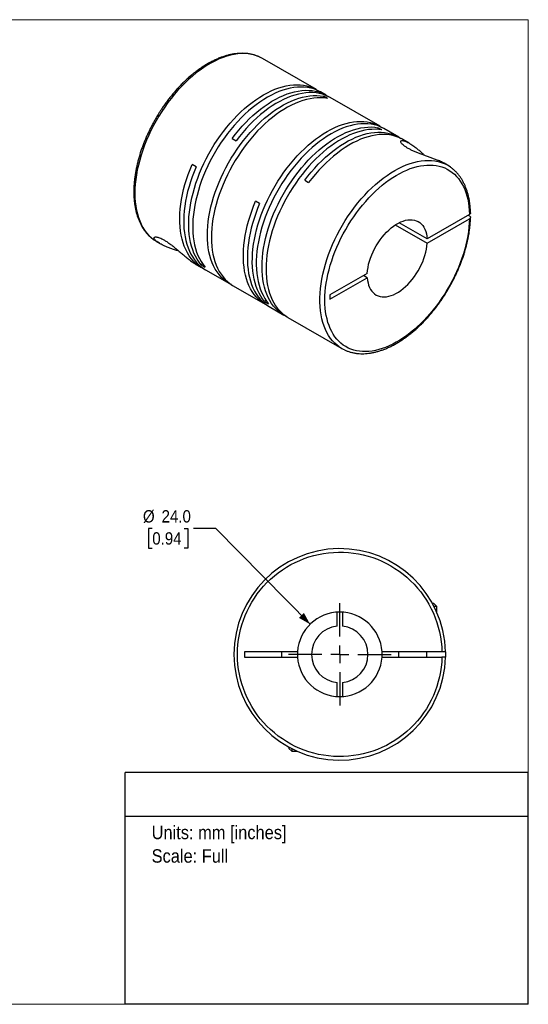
# Model space of a CAD drawing. Header units: millimetres. Extents: x 0 to 432, y 0 to 279.
# Tile 2 of 2: x 288 to 432, y 0 to 279. Entities that reach past the tile are written whole.
import ezdxf
from ezdxf.enums import TextEntityAlignment as Align

# ---------------------------------------------------------------- set-up
doc = ezdxf.new("R2010")
doc.units = ezdxf.units.MM
doc.linetypes.add('SLD-Solid', pattern=[0])
doc.layers.add('SLD-0', color=7, linetype='SLD-Solid', lineweight=25)
doc.layers.add('TEXT', color=140, linetype='SLD-Solid', lineweight=25)
doc.styles.add('SLDTEXTSTYLE0', font='GOTHIC.TTF', dxfattribs={"width": 0.913})
doc.dimstyles.new('SLDDIMSTYLE0', dxfattribs={"dimtxt": 3.5, "dimasz": 3.5, "dimexe": 0, "dimexo": 0.0625, "dimgap": 0.875, "dimtad": 0, "dimtih": 1, "dimtoh": 1, "dimdec": 1, "dimrnd": 1e-09, "dimzin": 4, "dimdsep": 46, "dimtxsty": 'SLDTEXTSTYLE0', "dimsah": 1, "dimcen": 0, "dimadec": 0, "dimazin": 1, "dimtfac": 1, "dimtdec": 1, "dimtofl": 0, "dimtmove": 0, "dimatfit": 3, "dimfxl": 0, "dimfrac": 2, "dimtolj": 1, "dimtzin": 12, "dimarcsym": 0})

# ---------------------------------------------------------------- blocks, each defined once
blk = doc.blocks.new('SW_NOTE_0')
at = {"layer": 'TEXT', "color": 0, "insert": (0, 4.87), "char_height": 3.81, "attachment_point": 1, "style": 'SLDTEXTSTYLE0'}
blk.add_mtext('Units: mm [inches]', dxfattribs=at)
blk = doc.blocks.new('SW_NOTE_0_1')
at = {"layer": 'TEXT', "color": 0, "insert": (0, 4.87), "char_height": 3.81, "attachment_point": 1, "style": 'SLDTEXTSTYLE0'}
blk.add_mtext('Scale: Full', dxfattribs=at)
blk = doc.blocks.new('Block1')
at = {"layer": 'TEXT'}
for p, q in [((431.8, 65.76), (317.5, 65.76)), ((317.5, 0), (317.5, 65.76)), ((431.8, 0), (431.8, 65.76)), ((317.5, 53.39), (431.8, 53.39)), ((431.8, 0), (317.5, 0))]:
    blk.add_line(p, q, dxfattribs=at)
at = {"layer": 'TEXT', "color": 140}
for name, p in [('SW_NOTE_0', (324.99, 45.8)), ('SW_NOTE_0_1', (324.99, 39.13))]:
    blk.add_blockref(name, p, dxfattribs=at)
at = {"layer": 'TEXT', "color": 140, "style": 'SLDTEXTSTYLE0', "width": 0.913, "flags": 2}
for tag, height, p in [('AUTOATTR0', 4.23, (353.81, 56.71)), ('AUTOATTR1_0', 4.76, (333.82, 29.88)), ('AUTOATTR1_1', 4.76, (322.1, 23.73)), ('AUTOATTR1_2', 4.76, (337.78, 17.57))]:
    blk.add_attdef(tag, text='', height=height, dxfattribs=at).set_placement(p, align=Align.BOTTOM_LEFT)
blk = doc.blocks.new('Block2')
at = {"color": 7, "linetype": 'SLD-Solid', "lineweight": 18}
for p, q in [((0, 279.4), (431.8, 279.4)), ((0, 279.4), (0, 0)), ((431.8, 279.4), (431.8, 0)), ((0, 0), (431.8, 0))]:
    blk.add_line(p, q, dxfattribs=at)
blk = doc.blocks.new('_D_5')
at = {"layer": 'SLD-0'}
for p, q in [((325.17, 135.03), (324.1, 135.03)), ((324.1, 135.03), (324.1, 129.48)), ((334.22, 135.03), (335.29, 135.03)), ((335.29, 135.03), (335.29, 129.48)), ((343.21, 135.03), (336.86, 135.03)), ((369.92, 107.86), (343.21, 135.03)), ((324.1, 129.48), (325.17, 129.48)), ((335.29, 129.48), (334.22, 129.48))]:
    blk.add_line(p, q, dxfattribs=at)
blk.add_solid([(369.92, 107.86), (368.18, 111.06), (366.76, 109.65)], dxfattribs=at)
at = {"layer": 'SLD-0', "char_height": 3.5, "attachment_point": 1, "style": 'SLDTEXTSTYLE0'}
for s, insert in [('%%c', (322.53, 140.22)), ('24.0', (327.81, 140.22)), ('0.94', (325.17, 133.95))]:
    blk.add_mtext(s, dxfattribs=dict(at, insert=insert))
blk = doc.blocks.new('SW_CENTERMARKSYMBOL_2')
at = {"layer": 'SLD-0', "color": 0}
for p, q in [((0, 5.08), (0, 14.54)), ((-5.08, 0), (-14.54, 0)), ((0, 0), (-2.54, 0)), ((0, 0), (0, 2.54)), ((0, 0), (0, -2.54)), ((0, 0), (2.54, 0)), ((5.08, 0), (14.54, 0)), ((0, -5.08), (0, -14.54))]:
    blk.add_line(p, q, dxfattribs=at)

msp = doc.modelspace()

# ---------------------------------------------------------------- linework, layer by layer
for p, q in [((371.72, 259.55), (356.45, 268.37)), ((374.48, 257.96), (372.85, 258.9)), ((374.82, 257.05), (373.69, 257.7)), ((373.69, 257.7), (373.69, 257.2)), ((389.75, 249.14), (375.61, 257.3)), ((390.31, 248.11), (389.18, 248.76)), ((389.18, 248.76), (389.18, 248.26)), ((395.05, 246.08), (390.88, 248.49)), ((347.81, 245.7), (348.94, 245.05)), ((398.04, 244.35), (396.19, 245.42)), ((337.59, 237.63), (336.46, 238.28)), ((408.91, 238.08), (407.9, 238.66)), ((368.39, 233.82), (369.52, 233.17)), ((355.62, 227.22), (354.49, 227.87)), ((415.12, 224.13), (403.09, 217.19)), ((414.77, 223.93), (415.12, 223.73)), ((394.09, 221.16), (403.09, 215.96)), ((403.09, 217.19), (395.15, 221.77)), ((403.09, 215.96), (415.12, 222.91)), ((326.45, 216.4), (327.46, 215.82)), ((337.32, 210.13), (339.18, 209.06)), ((339.44, 210.12), (339, 209.87)), ((339, 209.87), (340.14, 209.21)), ((340.31, 208.4), (347.03, 204.52)), ((386.15, 207.41), (375.53, 201.28)), ((386.15, 206.19), (385.09, 206.8)), ((375.53, 200.05), (386.15, 206.19)), ((348.16, 203.87), (357.21, 198.65)), ((375.53, 201.28), (375.53, 200.05)), ((357.47, 199.71), (357.04, 199.46)), ((357.04, 199.46), (358.17, 198.8)), ((358.34, 197.99), (362.51, 195.58)), ((363.64, 194.93), (378.92, 186.11)), ((405.04, 113.7), (404.65, 113.7)), ((405.84, 112.9), (405.04, 113.7)), ((405.84, 112.9), (405.08, 112.9)), ((405.84, 111.29), (405.84, 112.9)), ((377.59, 107.27), (377.59, 111.28)), ((379.09, 111.28), (379.09, 107.27)), ((366.36, 100.05), (351.34, 100.05)), ((351.34, 100.05), (351.34, 98.55)), ((351.34, 98.55), (366.36, 98.55)), ((361.84, 100.05), (361.84, 98.55)), ((366.36, 100.05), (366.34, 99.3)), ((366.34, 99.3), (366.36, 98.55)), ((407.33, 100.05), (390.31, 100.05)), ((390.31, 98.55), (407.33, 98.55)), ((395.04, 100.05), (395.04, 98.55)), ((403.04, 98.55), (403.04, 100.05)), ((377.59, 87.32), (377.59, 91.34)), ((379.09, 91.34), (379.09, 87.32)), ((363.94, 72.98), (363.94, 72.6)), ((363.94, 72.6), (364.74, 71.8)), ((364.74, 72.56), (364.74, 71.8)), ((364.74, 71.8), (366.35, 71.8))]:
    msp.add_line(p, q)
at = {"flags": 128}
for points in [[(355.63, 268.79), (355.04, 269.04), (354.18, 269.33), (353.29, 269.54), (352.37, 269.69), (351.42, 269.76), (350.44, 269.76), (349.44, 269.69), (348.42, 269.54), (347.38, 269.33), (346.32, 269.04), (345.25, 268.68), (344.17, 268.25), (343.09, 267.75), (341.99, 267.19), (340.9, 266.56), (339.81, 265.86), (338.72, 265.1), (337.64, 264.29), (336.57, 263.41), (335.52, 262.48), (334.48, 261.5), (333.45, 260.46), (332.45, 259.38), (331.48, 258.25), (330.52, 257.08), (329.6, 255.87), (328.71, 254.62), (327.86, 253.35), (327.04, 252.04), (326.25, 250.71), (325.51, 249.35), (324.81, 247.98), (324.16, 246.59), (323.55, 245.19), (322.98, 243.79), (322.47, 242.38), (322.01, 240.97), (321.6, 239.56), (321.24, 238.16), (320.93, 236.77), (320.68, 235.4), (320.49, 234.05), (320.35, 232.71), (320.26, 231.41), (320.23, 230.13), (320.26, 228.88), (320.35, 227.68), (320.49, 226.51), (320.68, 225.38), (320.94, 224.29), (321.24, 223.26), (321.6, 222.28), (322.01, 221.35), (322.48, 220.47), (322.99, 219.65), (323.55, 218.9), (324.16, 218.2), (324.82, 217.57), (325.52, 217.01), (325.64, 216.92)], [(356.45, 268.37), (355.86, 268.68), (355.63, 268.79)], [(339, 209.87), (338.43, 210.6), (337.9, 211.4), (337.43, 212.25), (337, 213.16), (336.63, 214.12), (336.3, 215.13), (336.04, 216.2), (335.82, 217.3), (335.66, 218.45), (335.56, 219.64), (335.51, 220.87), (335.52, 222.13), (335.58, 223.42), (335.7, 224.74), (335.88, 226.08), (336.11, 227.44), (336.39, 228.81), (336.73, 230.2), (337.11, 231.6), (337.56, 233), (338.05, 234.41), (338.59, 235.81), (339.17, 237.2), (339.81, 238.59), (340.49, 239.96), (341.21, 241.32), (341.97, 242.65), (342.77, 243.97), (343.61, 245.25), (344.48, 246.5), (345.38, 247.72), (346.32, 248.91), (347.28, 250.05), (348.26, 251.15), (349.27, 252.2), (350.3, 253.21), (351.34, 254.16), (352.4, 255.06), (353.47, 255.9), (354.55, 256.68), (355.63, 257.4), (356.72, 258.06), (357.81, 258.66), (358.89, 259.19), (359.97, 259.65), (361.04, 260.04), (362.1, 260.37), (363.14, 260.62), (364.17, 260.8), (365.18, 260.91), (366.16, 260.95), (367.13, 260.92), (368.06, 260.82), (368.96, 260.64), (369.84, 260.39), (370.67, 260.07), (371.47, 259.69), (372.23, 259.23), (372.27, 259.2)], [(372.85, 258.9), (372.6, 259.03), (371.8, 259.42), (370.97, 259.74), (370.09, 259.99), (369.19, 260.16), (368.26, 260.27), (367.3, 260.3), (366.31, 260.26), (365.3, 260.15), (364.28, 259.97), (363.23, 259.71), (362.17, 259.39), (361.1, 259), (360.02, 258.54), (358.94, 258.01), (357.85, 257.41), (356.77, 256.75), (355.68, 256.03), (354.6, 255.25), (353.53, 254.4), (352.47, 253.51), (351.43, 252.55), (350.4, 251.55), (349.39, 250.5), (348.41, 249.4), (347.45, 248.25), (346.51, 247.07), (345.61, 245.85), (344.74, 244.6), (343.9, 243.31), (343.1, 242), (342.34, 240.67), (341.62, 239.31), (340.94, 237.94), (340.31, 236.55), (339.72, 235.15), (339.18, 233.75), (338.69, 232.35), (338.25, 230.95), (337.86, 229.55), (337.52, 228.16), (337.24, 226.79), (337.01, 225.43), (336.83, 224.09), (336.71, 222.77), (336.65, 221.48), (336.64, 220.22), (336.69, 218.99), (336.79, 217.8), (336.95, 216.65), (337.17, 215.54), (337.43, 214.48), (337.76, 213.47), (338.13, 212.5), (338.56, 211.6), (339.03, 210.74), (339.56, 209.95), (340.14, 209.21)], [(347.6, 204.22), (347.56, 204.24), (346.78, 204.67), (346.04, 205.17), (345.35, 205.74), (344.7, 206.37), (344.1, 207.06), (343.54, 207.82), (343.03, 208.63), (342.57, 209.51), (342.16, 210.44), (341.81, 211.42), (341.5, 212.45), (341.26, 213.53), (341.06, 214.65), (340.92, 215.82), (340.84, 217.02), (340.81, 218.26), (340.84, 219.53), (340.92, 220.83), (341.06, 222.16), (341.26, 223.5), (341.5, 224.87), (341.81, 226.25), (342.16, 227.64), (342.57, 229.04), (343.03, 230.45), (343.54, 231.85), (344.1, 233.25), (344.7, 234.64), (345.35, 236.02), (346.04, 237.39), (346.78, 238.74), (347.56, 240.07), (348.37, 241.37), (349.22, 242.64), (350.1, 243.89), (351.02, 245.09), (351.96, 246.26), (352.93, 247.39), (353.93, 248.47), (354.94, 249.51), (355.98, 250.49), (357.03, 251.43), (358.09, 252.3), (359.16, 253.13), (360.24, 253.89), (361.33, 254.59), (362.42, 255.22), (363.5, 255.8), (364.58, 256.3), (365.66, 256.74), (366.73, 257.11), (367.78, 257.41), (368.82, 257.63), (369.84, 257.79), (370.84, 257.88), (371.82, 257.89), (372.77, 257.83), (373.69, 257.7)], [(374.82, 257.05), (373.9, 257.18), (372.95, 257.24), (371.97, 257.22), (370.97, 257.14), (369.95, 256.98), (368.91, 256.75), (367.86, 256.45), (366.79, 256.09), (365.72, 255.65), (364.63, 255.14), (363.55, 254.57), (362.46, 253.93), (361.37, 253.23), (360.29, 252.47), (359.22, 251.65), (358.16, 250.77), (357.11, 249.84), (356.07, 248.85), (355.06, 247.82), (354.06, 246.74), (353.09, 245.61), (352.15, 244.44), (351.23, 243.23), (350.35, 241.99), (349.5, 240.72), (348.69, 239.41), (347.91, 238.09), (347.18, 236.74), (346.48, 235.37), (345.83, 233.99), (345.23, 232.6), (344.67, 231.2), (344.16, 229.79), (343.7, 228.39), (343.29, 226.99), (342.94, 225.6), (342.64, 224.22), (342.39, 222.85), (342.19, 221.5), (342.05, 220.18), (341.97, 218.88), (341.94, 217.61), (341.97, 216.37), (342.05, 215.16), (342.19, 214), (342.39, 212.87), (342.64, 211.8), (342.94, 210.76), (343.29, 209.78), (343.7, 208.85), (344.16, 207.98), (344.67, 207.17), (345.23, 206.41), (345.83, 205.71), (346.48, 205.08), (347.18, 204.52), (347.91, 204.02), (348.16, 203.87)], [(347.81, 245.7), (348.73, 246.89), (349.69, 248.05), (350.66, 249.17), (351.66, 250.24), (352.68, 251.26), (353.72, 252.23), (354.78, 253.15), (355.84, 254.01), (356.92, 254.81), (358, 255.56), (359.09, 256.24), (360.17, 256.86), (361.26, 257.41), (362.34, 257.9), (363.41, 258.32), (364.48, 258.67), (365.53, 258.95), (366.56, 259.15), (367.58, 259.29), (368.57, 259.36), (369.54, 259.35), (370.48, 259.27), (371.4, 259.12), (372.28, 258.9), (373.13, 258.6), (373.95, 258.24), (374.72, 257.81), (375.03, 257.61)], [(375.61, 257.3), (375.08, 257.59), (374.26, 257.95), (373.41, 258.24), (372.53, 258.47), (371.62, 258.62), (370.67, 258.7), (369.7, 258.7), (368.71, 258.64), (367.69, 258.5), (366.66, 258.29), (365.61, 258.01), (364.55, 257.67), (363.47, 257.25), (362.39, 256.76), (361.31, 256.21), (360.22, 255.59), (359.13, 254.91), (358.05, 254.16), (356.97, 253.36), (355.91, 252.49), (354.85, 251.58), (353.82, 250.61), (352.79, 249.58), (351.79, 248.51), (350.82, 247.4), (349.87, 246.24), (348.94, 245.05)], [(357.04, 199.46), (356.46, 200.19), (355.93, 200.99), (355.46, 201.84), (355.03, 202.75), (354.66, 203.71), (354.33, 204.72), (354.07, 205.79), (353.85, 206.89), (353.69, 208.05), (353.59, 209.24), (353.54, 210.46), (353.55, 211.72), (353.61, 213.01), (353.73, 214.33), (353.91, 215.67), (354.14, 217.03), (354.42, 218.41), (354.76, 219.79), (355.15, 221.19), (355.59, 222.59), (356.08, 224), (356.62, 225.4), (357.21, 226.79), (357.84, 228.18), (358.52, 229.55), (359.24, 230.91), (360, 232.25), (360.8, 233.56), (361.64, 234.84), (362.51, 236.1), (363.41, 237.32), (364.35, 238.5), (365.31, 239.64), (366.29, 240.74), (367.3, 241.79), (368.33, 242.8), (369.37, 243.75), (370.43, 244.65), (371.5, 245.49), (372.58, 246.27), (373.67, 246.99), (374.75, 247.65), (375.84, 248.25), (376.92, 248.78), (378, 249.24), (379.07, 249.63), (380.13, 249.96), (381.17, 250.21), (382.2, 250.39), (383.21, 250.51), (384.2, 250.54), (385.16, 250.51), (386.09, 250.41), (386.99, 250.23), (387.87, 249.98), (388.7, 249.67), (389.5, 249.28), (390.27, 248.82), (390.31, 248.79)], [(390.88, 248.49), (390.64, 248.62), (389.83, 249.01), (389, 249.33), (388.13, 249.58), (387.22, 249.75), (386.29, 249.86), (385.33, 249.89), (384.34, 249.85), (383.33, 249.74), (382.31, 249.56), (381.26, 249.31), (380.2, 248.98), (379.13, 248.59), (378.05, 248.13), (376.97, 247.6), (375.88, 247), (374.8, 246.34), (373.71, 245.62), (372.63, 244.84), (371.56, 243.99), (370.51, 243.1), (369.46, 242.14), (368.43, 241.14), (367.43, 240.09), (366.44, 238.99), (365.48, 237.85), (364.54, 236.66), (363.64, 235.44), (362.77, 234.19), (361.93, 232.9), (361.13, 231.59), (360.37, 230.26), (359.65, 228.9), (358.97, 227.53), (358.34, 226.14), (357.75, 224.75), (357.21, 223.34), (356.72, 221.94), (356.28, 220.54), (355.89, 219.14), (355.55, 217.75), (355.27, 216.38), (355.04, 215.02), (354.86, 213.68), (354.75, 212.36), (354.68, 211.07), (354.67, 209.81), (354.72, 208.58), (354.83, 207.39), (354.98, 206.24), (355.2, 205.13), (355.47, 204.07), (355.79, 203.06), (356.16, 202.1), (356.59, 201.19), (357.07, 200.33), (357.59, 199.54), (358.17, 198.8)], [(363.09, 195.28), (363.04, 195.3), (362.27, 195.73), (361.53, 196.23), (360.84, 196.8), (360.19, 197.43), (359.58, 198.12), (359.02, 198.88), (358.51, 199.69), (358.06, 200.57), (357.65, 201.5), (357.29, 202.48), (356.99, 203.51), (356.74, 204.59), (356.55, 205.71), (356.41, 206.88), (356.32, 208.08), (356.3, 209.32), (356.32, 210.59), (356.41, 211.89), (356.55, 213.22), (356.74, 214.56), (356.99, 215.93), (357.29, 217.31), (357.65, 218.7), (358.06, 220.1), (358.51, 221.51), (359.02, 222.91), (359.58, 224.31), (360.19, 225.7), (360.84, 227.08), (361.53, 228.45), (362.27, 229.8), (363.04, 231.13), (363.86, 232.43), (364.71, 233.7), (365.59, 234.95), (366.5, 236.15), (367.45, 237.32), (368.42, 238.45), (369.41, 239.53), (370.43, 240.57), (371.46, 241.55), (372.51, 242.49), (373.57, 243.36), (374.65, 244.19), (375.73, 244.95), (376.81, 245.65), (377.9, 246.28), (378.99, 246.86), (380.07, 247.36), (381.15, 247.8), (382.21, 248.17), (383.27, 248.47), (384.3, 248.69), (385.33, 248.85), (386.33, 248.94), (387.3, 248.95), (388.25, 248.89), (389.18, 248.76)], [(390.31, 248.11), (389.39, 248.24), (388.43, 248.3), (387.46, 248.28), (386.46, 248.2), (385.44, 248.04), (384.4, 247.81), (383.34, 247.51), (382.28, 247.15), (381.2, 246.71), (380.12, 246.2), (379.03, 245.63), (377.95, 244.99), (376.86, 244.29), (375.78, 243.53), (374.71, 242.71), (373.64, 241.83), (372.59, 240.9), (371.56, 239.91), (370.54, 238.88), (369.55, 237.8), (368.58, 236.67), (367.64, 235.5), (366.72, 234.29), (365.84, 233.05), (364.99, 231.78), (364.17, 230.48), (363.4, 229.15), (362.66, 227.8), (361.97, 226.43), (361.32, 225.05), (360.71, 223.66), (360.16, 222.26), (359.65, 220.85), (359.19, 219.45), (358.78, 218.05), (358.42, 216.66), (358.12, 215.28), (357.87, 213.91), (357.68, 212.56), (357.54, 211.24), (357.46, 209.94), (357.43, 208.67), (357.46, 207.43), (357.54, 206.22), (357.68, 205.06), (357.87, 203.94), (358.12, 202.86), (358.42, 201.82), (358.78, 200.84), (359.19, 199.92), (359.65, 199.04), (360.16, 198.23), (360.71, 197.47), (361.32, 196.77), (361.97, 196.14), (362.66, 195.58), (363.4, 195.08), (363.64, 194.93)], [(368.39, 233.82), (369.31, 235.02), (370.26, 236.17), (371.24, 237.29), (372.24, 238.36), (373.26, 239.38), (374.3, 240.35), (375.35, 241.27), (376.42, 242.13), (377.5, 242.94), (378.58, 243.68), (379.66, 244.36), (380.75, 244.98), (381.84, 245.53), (382.92, 246.02), (383.99, 246.44), (385.05, 246.79), (386.1, 247.07), (387.14, 247.28), (388.15, 247.41), (389.15, 247.48), (390.12, 247.47), (391.06, 247.39), (391.98, 247.24), (392.86, 247.02), (393.71, 246.73), (394.52, 246.36), (395.3, 245.93), (395.61, 245.73)], [(396.19, 245.42), (395.91, 245.58), (395.1, 245.97), (394.25, 246.29), (393.36, 246.53), (392.45, 246.7), (391.5, 246.8), (390.52, 246.83), (389.52, 246.78), (388.5, 246.66), (387.46, 246.46), (386.4, 246.2), (385.32, 245.86), (384.24, 245.45), (383.14, 244.97), (382.05, 244.42), (380.95, 243.8), (379.84, 243.12), (378.75, 242.37), (377.66, 241.56), (376.58, 240.69), (375.51, 239.77), (374.46, 238.79), (373.42, 237.76), (372.41, 236.68), (371.42, 235.55), (370.45, 234.38), (369.52, 233.17)], [(339.75, 208.75), (339.69, 208.78), (338.9, 209.22), (338.16, 209.73), (337.46, 210.3), (336.81, 210.95), (336.2, 211.66), (335.64, 212.43), (335.13, 213.26), (334.67, 214.15), (334.26, 215.1), (333.91, 216.1), (333.61, 217.15), (333.37, 218.25), (333.18, 219.39), (333.05, 220.58), (332.98, 221.81), (332.96, 223.07), (333, 224.36), (333.1, 225.69), (333.26, 227.04), (333.47, 228.41), (333.74, 229.79), (334.06, 231.19), (334.43, 232.61), (334.86, 234.03), (335.35, 235.45), (335.88, 236.87), (336.46, 238.28)], [(337.59, 237.63), (337.02, 236.23), (336.49, 234.83), (336.01, 233.42), (335.59, 232.02), (335.21, 230.63), (334.89, 229.24), (334.62, 227.87), (334.41, 226.52), (334.25, 225.18), (334.15, 223.87), (334.1, 222.59), (334.1, 221.34), (334.17, 220.12), (334.29, 218.94), (334.46, 217.81), (334.69, 216.71), (334.97, 215.66), (335.31, 214.66), (335.7, 213.71), (336.14, 212.82), (336.63, 211.98), (337.17, 211.21), (337.76, 210.49), (338.39, 209.83), (339.07, 209.24), (339.79, 208.72), (340.31, 208.4)], [(378.15, 186.6), (377.63, 187), (376.95, 187.6), (376.32, 188.26), (375.73, 188.98), (375.19, 189.77), (374.7, 190.62), (374.27, 191.52), (373.88, 192.48), (373.55, 193.49), (373.27, 194.55), (373.05, 195.66), (372.88, 196.8), (372.76, 198), (372.71, 199.22), (372.71, 200.48), (372.76, 201.78), (372.88, 203.1), (373.05, 204.44), (373.27, 205.8), (373.55, 207.19), (373.88, 208.58), (374.27, 209.98), (374.7, 211.39), (375.19, 212.8), (375.73, 214.21), (376.32, 215.61), (376.95, 217.01), (377.63, 218.39), (378.35, 219.75), (379.11, 221.1), (379.91, 222.42), (380.75, 223.71), (381.63, 224.97), (382.53, 226.2), (383.47, 227.39), (384.44, 228.54), (385.43, 229.64), (386.44, 230.7), (387.47, 231.71), (388.52, 232.67), (389.58, 233.57), (390.66, 234.42), (391.74, 235.21), (392.83, 235.93), (393.92, 236.6), (395.02, 237.19), (396.1, 237.73), (397.19, 238.19), (398.26, 238.58), (399.33, 238.91), (400.38, 239.16), (401.41, 239.34), (402.42, 239.45), (403.41, 239.48), (404.37, 239.45), (405.31, 239.34), (406.22, 239.15), (407.09, 238.9), (407.93, 238.58), (408.06, 238.52)], [(357.78, 198.34), (357.45, 198.51), (356.69, 198.96), (355.97, 199.49), (355.29, 200.08), (354.66, 200.73), (354.07, 201.45), (353.53, 202.23), (353.04, 203.06), (352.6, 203.96), (352.21, 204.91), (351.87, 205.9), (351.59, 206.95), (351.36, 208.05), (351.19, 209.19), (351.07, 210.37), (351, 211.58), (351, 212.84), (351.04, 214.12), (351.15, 215.43), (351.31, 216.76), (351.52, 218.12), (351.79, 219.49), (352.11, 220.87), (352.49, 222.27), (352.91, 223.67), (353.39, 225.07), (353.92, 226.48), (354.49, 227.87)], [(355.62, 227.22), (355.05, 225.82), (354.52, 224.42), (354.04, 223.02), (353.62, 221.61), (353.24, 220.22), (352.92, 218.83), (352.65, 217.46), (352.44, 216.11), (352.28, 214.77), (352.18, 213.46), (352.13, 212.18), (352.14, 210.93), (352.2, 209.71), (352.32, 208.53), (352.49, 207.4), (352.72, 206.3), (353.01, 205.25), (353.34, 204.25), (353.73, 203.3), (354.17, 202.41), (354.66, 201.57), (355.2, 200.8), (355.79, 200.08), (356.43, 199.42), (357.1, 198.83), (357.82, 198.31), (358.34, 197.99)], [(386.15, 207.41), (386.22, 208.25), (386.35, 209.1), (386.53, 209.98), (386.77, 210.87), (387.06, 211.76), (387.4, 212.65), (387.78, 213.54), (388.21, 214.41), (388.69, 215.27), (389.2, 216.1), (389.75, 216.9), (390.33, 217.67), (390.94, 218.39), (391.58, 219.08), (392.23, 219.71), (392.9, 220.29), (393.59, 220.82), (394.28, 221.28), (394.97, 221.68), (395.66, 222.01), (396.34, 222.27), (397.01, 222.47), (397.67, 222.59), (398.3, 222.64), (398.91, 222.62), (399.49, 222.52), (400.04, 222.36), (400.56, 222.12), (401.03, 221.81), (401.46, 221.43), (401.85, 220.99), (402.19, 220.49), (402.47, 219.93), (402.71, 219.32), (402.89, 218.65), (403.02, 217.94), (403.09, 217.19)], [(325.64, 216.92), (326.26, 216.51), (326.45, 216.4)], [(386.15, 206.19), (386.22, 205.43), (386.35, 204.72), (386.53, 204.06), (386.77, 203.44), (387.06, 202.88), (387.4, 202.38), (387.78, 201.94), (388.21, 201.57), (388.69, 201.26), (389.2, 201.02), (389.75, 200.85), (390.33, 200.76), (390.94, 200.73), (391.58, 200.78), (392.23, 200.91), (392.9, 201.1), (393.59, 201.36), (394.28, 201.7), (394.97, 202.1), (395.66, 202.56), (396.34, 203.08), (397.01, 203.66), (397.67, 204.3), (398.3, 204.98), (398.91, 205.71), (399.49, 206.48), (400.04, 207.28), (400.56, 208.11), (401.03, 208.96), (401.46, 209.84), (401.85, 210.72), (402.19, 211.62), (402.47, 212.51), (402.71, 213.39), (402.89, 214.27), (403.02, 215.13), (403.09, 215.96)], [(408.33, 100.05), (408.34, 99.3), (408.33, 98.55)]]:
    msp.add_lwpolyline(points, dxfattribs=at)
for centre, radius, start, end in [((403.9, 229.4), 10.02, 54.4938, 65.4733), ((383.93, 194.79), 10.02, 234.7974, 245.3538), ((378.34, 99.3), 30, 1.4325, 358.5675), ((378.34, 99.3), 12, 3.5833, 176.4167), ((378.34, 99.3), 8, 95.3794, 264.6206), ((378.34, 99.3), 8, 275.3794, 84.6206), ((378.34, 99.3), 12, 183.5833, 356.4167), ((378.34, 99.3), 12, 356.4167, 3.5833)]:
    msp.add_arc(centre, radius, start, end)
for points, knots in [([(355.57, 268.81), (355.42, 268.88), (355.01, 269.07), (354.28, 269.33), (353.4, 269.57), (352.48, 269.74), (351.56, 269.84), (350.64, 269.87), (349.73, 269.84), (348.8, 269.75), (347.86, 269.61), (346.91, 269.4), (345.95, 269.14), (344.97, 268.82), (344, 268.45), (343.01, 268.02), (342.03, 267.53), (341.04, 266.99), (340.06, 266.41), (339.08, 265.77), (338.11, 265.08), (337.15, 264.35), (336.19, 263.57), (335.25, 262.75), (334.33, 261.89), (333.41, 260.99), (332.52, 260.05), (331.65, 259.09), (330.81, 258.09), (329.99, 257.07), (329.21, 256.04), (328.47, 255.02), (327.83, 254.09), (327.29, 253.26), (326.72, 252.34), (326.33, 251.68), (326.08, 251.26)], [0, 0, 0, 0, 0.017523, 0.04941, 0.081707, 0.114444, 0.147637, 0.17771, 0.20788, 0.238133, 0.268456, 0.298836, 0.329257, 0.359705, 0.390171, 0.420642, 0.451111, 0.48157, 0.512013, 0.542436, 0.572834, 0.603204, 0.63354, 0.663838, 0.694089, 0.724282, 0.7544, 0.784416, 0.814282, 0.843915, 0.873142, 0.901553, 0.927864, 0.948955, 0.967651, 1, 1, 1, 1]), ([(326.08, 251.26), (325.83, 250.82), (325.48, 250.2), (325, 249.29), (324.6, 248.5), (324.14, 247.55), (323.68, 246.56), (323.22, 245.5), (322.78, 244.41), (322.36, 243.29), (321.96, 242.15), (321.6, 240.99), (321.26, 239.82), (320.96, 238.65), (320.69, 237.47), (320.47, 236.3), (320.28, 235.13), (320.13, 233.97), (320.02, 232.82), (319.96, 231.69), (319.93, 230.58), (319.95, 229.48), (320.02, 228.41), (320.12, 227.37), (320.28, 226.35), (320.47, 225.36), (320.71, 224.4), (320.99, 223.48), (321.32, 222.59), (321.69, 221.74), (322.1, 220.93), (322.56, 220.16), (323.06, 219.43), (323.61, 218.75), (324.19, 218.12), (324.83, 217.54), (325.29, 217.16), (325.56, 216.98), (325.59, 216.96)], [0, 0, 0, 0, 0.033509, 0.046947, 0.069263, 0.0924, 0.117192, 0.143037, 0.169695, 0.196973, 0.224734, 0.252877, 0.281327, 0.310025, 0.338927, 0.367999, 0.397212, 0.426544, 0.455979, 0.485501, 0.515099, 0.544766, 0.574493, 0.604274, 0.634105, 0.663981, 0.693899, 0.72386, 0.753861, 0.783904, 0.813995, 0.844138, 0.874347, 0.90464, 0.935041, 0.965584, 0.996308, 1, 1, 1, 1]), ([(407.9, 238.66), (407.85, 238.69), (407.64, 238.81), (407.2, 239.03), (406.54, 239.33), (405.72, 239.67), (404.75, 240.03), (403.73, 240.39), (402.72, 240.74), (401.69, 241.11), (400.69, 241.49), (399.71, 241.89), (398.8, 242.31), (397.95, 242.74), (397.19, 243.19), (396.54, 243.64), (396.03, 244.08), (395.7, 244.49), (395.58, 244.82), (395.66, 245.03), (395.94, 245.13), (396.42, 245.08), (397.02, 244.88), (397.61, 244.59), (398.16, 244.29), (398.74, 243.93), (399.41, 243.46), (400.18, 242.87), (401.05, 242.15), (401.82, 241.47), (402.31, 241), (402.5, 240.82)], [0, 0, 0, 0, 0.011166, 0.04179, 0.072407, 0.111153, 0.150624, 0.184689, 0.219486, 0.251209, 0.283711, 0.314618, 0.346367, 0.377688, 0.409942, 0.443487, 0.478166, 0.516153, 0.555607, 0.593543, 0.632571, 0.678776, 0.72626, 0.756731, 0.787208, 0.818493, 0.849783, 0.890972, 0.932167, 0.974592, 1, 1, 1, 1]), ([(415.12, 222.91), (414.98, 216.6), (412.72, 209.39), (404.95, 196.27), (399.75, 190.89), (388.96, 184.82), (383.82, 184.38), (376.24, 188.87), (374.12, 193.62), (374.12, 206.08), (376.24, 213.28), (383.82, 226.52), (388.96, 232.02), (399.75, 238.41), (404.95, 239.03), (412.72, 234.89), (414.98, 230.28), (415.12, 224.13)], [0, 0, 0, 0, 0.125, 0.125, 0.25, 0.25, 0.375, 0.375, 0.5, 0.5, 0.625, 0.625, 0.75, 0.75, 0.875, 0.875, 1, 1, 1, 1]), ([(415.41, 224.55), (415.41, 224.7), (415.4, 225.21), (415.34, 226.07), (415.24, 227.11), (415.09, 228.13), (414.89, 229.12), (414.65, 230.08), (414.37, 231), (414.04, 231.89), (413.67, 232.74), (413.26, 233.55), (412.8, 234.32), (412.3, 235.05), (411.75, 235.73), (411.17, 236.36), (410.53, 236.94), (410.07, 237.32), (409.8, 237.5), (409.78, 237.52)], [0, 0, 0, 0, 0.025743, 0.089367, 0.153107, 0.216952, 0.280894, 0.344928, 0.409051, 0.473262, 0.537563, 0.601964, 0.666479, 0.731135, 0.795969, 0.861036, 0.926404, 0.992162, 1, 1, 1, 1]), ([(415.4, 224.55), (415.4, 224.5), (415.4, 224.39), (415.29, 224.25), (415.17, 224.17), (415.12, 224.13)], [0, 0, 0, 0, 0.295247, 0.720102, 1, 1, 1, 1]), ([(415.12, 223.73), (415.21, 223.67), (415.29, 223.61), (415.39, 223.47), (415.41, 223.39), (415.41, 223.17), (415.31, 223.02), (415.12, 222.91)], [0, 0, 0, 0, 0.25, 0.25, 0.5, 0.5, 1, 1, 1, 1]), ([(409.28, 203.22), (409.53, 203.66), (409.88, 204.28), (410.36, 205.19), (410.77, 205.98), (411.23, 206.93), (411.68, 207.92), (412.14, 208.98), (412.58, 210.07), (413, 211.19), (413.4, 212.33), (413.77, 213.49), (414.1, 214.66), (414.4, 215.83), (414.67, 217.01), (414.9, 218.18), (415.08, 219.35), (415.23, 220.51), (415.34, 221.65), (415.4, 222.59), (415.41, 223.13), (415.41, 223.31)], [0, 0, 0, 0, 0.067094, 0.093999, 0.138683, 0.185009, 0.234647, 0.286397, 0.339773, 0.39439, 0.449974, 0.506324, 0.563287, 0.620749, 0.678619, 0.736827, 0.795319, 0.85405, 0.912985, 0.972095, 1, 1, 1, 1]), ([(332.74, 213.73), (332.59, 213.77), (332.05, 213.93), (331.2, 214.21), (330.16, 214.57), (329.19, 214.96), (328.38, 215.33), (327.71, 215.67), (327.18, 215.98), (326.7, 216.29), (326.27, 216.63), (325.92, 216.98), (325.72, 217.3), (325.68, 217.54), (325.8, 217.7), (326.07, 217.77), (326.45, 217.75), (326.96, 217.61), (327.57, 217.38), (328.27, 217.02), (329.05, 216.56), (329.91, 215.98), (330.85, 215.28), (331.84, 214.49), (332.84, 213.65), (333.79, 212.83), (334.72, 212.04), (335.63, 211.29), (336.42, 210.7), (336.98, 210.32), (337.24, 210.18), (337.32, 210.13)], [0, 0, 0, 0, 0.015649, 0.054985, 0.09432, 0.134731, 0.175135, 0.204705, 0.23427, 0.264607, 0.294936, 0.333451, 0.372689, 0.406628, 0.4413, 0.472965, 0.50541, 0.536306, 0.568046, 0.599405, 0.631702, 0.665392, 0.700228, 0.738596, 0.778466, 0.816782, 0.856205, 0.902135, 0.949291, 0.984048, 1, 1, 1, 1]), ([(379.81, 185.66), (379.95, 185.6), (380.36, 185.4), (381.08, 185.15), (381.96, 184.91), (382.88, 184.74), (383.8, 184.64), (384.72, 184.61), (385.63, 184.64), (386.56, 184.73), (387.5, 184.87), (388.45, 185.08), (389.42, 185.34), (390.39, 185.66), (391.37, 186.03), (392.35, 186.46), (393.33, 186.95), (394.32, 187.49), (395.3, 188.07), (396.28, 188.71), (397.25, 189.4), (398.21, 190.13), (399.17, 190.91), (400.11, 191.73), (401.04, 192.59), (401.95, 193.49), (402.84, 194.43), (403.71, 195.39), (404.56, 196.39), (405.37, 197.41), (406.16, 198.44), (406.89, 199.46), (407.53, 200.39), (408.07, 201.22), (408.65, 202.14), (409.04, 202.8), (409.28, 203.22)], [0, 0, 0, 0, 0.01709, 0.048991, 0.081302, 0.114054, 0.147262, 0.177348, 0.20753, 0.237797, 0.268134, 0.298527, 0.328961, 0.359423, 0.389902, 0.420386, 0.450869, 0.481341, 0.511798, 0.542234, 0.572646, 0.603029, 0.633379, 0.66369, 0.693954, 0.724161, 0.754292, 0.784321, 0.8142, 0.843846, 0.873086, 0.901509, 0.927832, 0.948932, 0.967637, 1, 1, 1, 1]), ([(407.33, 98.55), (407.13, 90.93), (403.94, 83.69), (392.95, 73.11), (385.59, 70.2), (370.34, 70.4), (363.06, 73.5), (352.34, 84.35), (349.34, 91.67), (349.34, 106.93), (352.34, 114.25), (363.06, 125.1), (370.34, 128.2), (385.59, 128.4), (392.95, 125.49), (403.94, 114.91), (407.13, 107.67), (407.33, 100.05)], [0, 0, 0, 0, 0.125, 0.125, 0.25, 0.25, 0.375, 0.375, 0.5, 0.5, 0.625, 0.625, 0.75, 0.75, 0.875, 0.875, 1, 1, 1, 1]), ([(408.33, 100.05), (408.33, 100.05), (408.3, 100.05), (408.2, 100.05), (408.13, 100.05), (407.85, 100.05), (407.59, 100.05), (407.33, 100.05)], [0, 0, 0, 0, 0.25, 0.25, 0.5, 0.5, 1, 1, 1, 1]), ([(408.33, 98.55), (408.33, 98.55), (408.3, 98.55), (408.2, 98.55), (408.13, 98.55), (407.85, 98.55), (407.59, 98.55), (407.33, 98.55)], [0, 0, 0, 0, 0.25, 0.25, 0.5, 0.5, 1, 1, 1, 1])]:
    msp.add_open_spline(points, degree=3, knots=knots)

# ---------------------------------------------------------------- block references
at = {"color": 7, "linetype": 'Continuous'}
for name in ['Block2', 'Block1']:
    msp.add_blockref(name, (0, 0), dxfattribs=at)
at = {"layer": 'SLD-0'}
msp.add_blockref('SW_CENTERMARKSYMBOL_2', (378.34, 99.3), dxfattribs=at)

# ---------------------------------------------------------------- dimensions: what is measured, and where the dimension line sits
dim = msp.add_diameter_dim_2p(p1=(386.75, 90.74), p2=(369.92, 107.86), dimstyle='SLDDIMSTYLE0', dxfattribs=at)
dim.commit()
dim.dimension.update_dxf_attribs({"geometry": '_D_5', "text_midpoint": (329.7, 135.03), "dimtype": 163})

doc.saveas('drawing.dxf')
